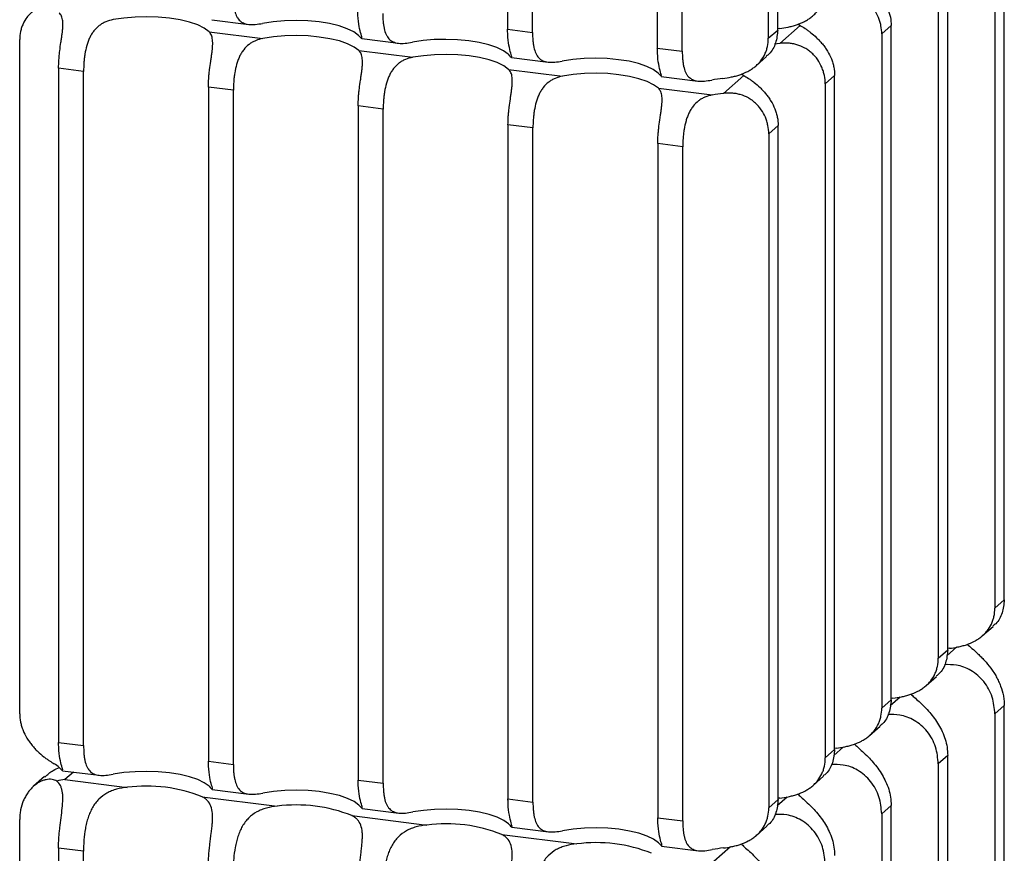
# Paper-space layout '_Dimétrica' of a CAD drawing. Header units: millimetres. Extents: x -524 to -124, y -602 to 253.
# Tile 2 of 4: x -416 to -232, y -396 to -240. Entities that reach past the tile are written whole.
import ezdxf

# ---------------------------------------------------------------- set-up
doc = ezdxf.new("R2010")
doc.units = ezdxf.units.MM

psp = doc.layouts.new('_Dimétrica')

# ---------------------------------------------------------------- linework, layer by layer
at = {"color": 7, "linetype": 'Continuous', "lineweight": 25}
for p, q in [((-324.69, -115.32), (-324.69, -241.66)), ((-320.02, -242.25), (-320.02, -115.91)), ((-274.07, -241.81), (-274.07, -115.47)), ((-275.84, -117.03), (-275.84, -243.36)), ((-296.64, -118.86), (-296.64, -245.2)), ((-291.96, -245.79), (-291.96, -119.45)), ((-231.63, -348.62), (-231.63, -222.28)), ((-233.4, -223.84), (-233.4, -350.18)), ((-242.22, -357.97), (-242.22, -231.64)), ((-243.99, -233.2), (-243.99, -359.53)), ((-380.09, -239.88), (-373.2, -240.75)), ((-324.69, -241.66), (-320.02, -242.25)), ((-273.73, -241.51), (-274.2, -241.57)), ((-273.68, -244.33), (-269.87, -240.96)), ((-270.31, -240.67), (-269.87, -240.96)), ((-252.82, -240.99), (-254.58, -242.55)), ((-252.82, -367.33), (-252.82, -240.99)), ((-380.64, -242.13), (-370.54, -243.4)), ((-352.03, -243.42), (-345.14, -244.29)), ((-275.84, -243.36), (-274.07, -241.81)), ((-254.58, -242.55), (-254.58, -368.89)), ((-416.1, -369.95), (-416.1, -243.61)), ((-296.64, -245.2), (-291.96, -245.79)), ((-273.68, -244.33), (-274.7, -244.46)), ((-352.57, -245.66), (-342.48, -246.93)), ((-323.97, -246.96), (-317.09, -247.83)), ((-278.13, -248.51), (-276.17, -246.78)), ((-404.14, -249.57), (-408.82, -248.98)), ((-408.82, -248.98), (-408.82, -375.32)), ((-404.14, -375.9), (-404.14, -249.57)), ((-324.5, -249.19), (-314.41, -250.46)), ((-295.91, -250.5), (-289.03, -251.37)), ((-284.27, -253.68), (-280.46, -250.32)), ((-280.92, -250.02), (-280.46, -250.32)), ((-263.41, -250.35), (-265.17, -251.91)), ((-263.41, -376.68), (-263.41, -250.35)), ((-376.08, -253.1), (-380.75, -252.51)), ((-380.75, -252.51), (-380.75, -378.85)), ((-296.44, -252.72), (-286.34, -253.99)), ((-265.17, -251.91), (-265.17, -378.24)), ((-376.08, -379.43), (-376.08, -253.1)), ((-348.01, -256.63), (-352.69, -256.04)), ((-352.69, -256.04), (-352.69, -382.38)), ((-348.01, -382.97), (-348.01, -256.63)), ((-319.94, -260.16), (-324.62, -259.57)), ((-324.62, -259.57), (-324.62, -385.91)), ((-274, -259.7), (-275.76, -261.26)), ((-274, -386.04), (-274, -259.7)), ((-319.94, -386.5), (-319.94, -260.16)), ((-275.76, -261.26), (-275.76, -387.6)), ((-291.87, -263.69), (-296.55, -263.1)), ((-296.55, -263.1), (-296.55, -389.44)), ((-291.87, -390.03), (-291.87, -263.69)), ((-233.4, -350.18), (-231.63, -348.62)), ((-235.68, -355.31), (-233.73, -353.59)), ((-241.9, -357.68), (-242.22, -357.72)), ((-243.99, -359.53), (-242.22, -357.97)), ((-246.27, -364.67), (-244.32, -362.94)), ((-252.5, -367.04), (-252.82, -367.07)), ((-254.58, -368.89), (-252.82, -367.33)), ((-231.62, -368.42), (-233.39, -369.98)), ((-231.62, -538.13), (-231.62, -368.42)), ((-233.39, -369.98), (-233.39, -539.69)), ((-256.86, -374.02), (-254.91, -372.3)), ((-408.82, -375.32), (-404.14, -375.9)), ((-265.17, -378.24), (-263.41, -376.68)), ((-263.09, -376.39), (-263.53, -376.45)), ((-242.22, -377.78), (-243.99, -379.34)), ((-242.22, -547.48), (-242.22, -377.78)), ((-380.75, -378.85), (-376.08, -379.43)), ((-243.99, -379.34), (-243.99, -549.04)), ((-411.46, -381.73), (-413.51, -383.54)), ((-408.11, -380.62), (-401.22, -381.49)), ((-267.45, -383.38), (-265.5, -381.65)), ((-407.64, -382.27), (-395.95, -383.74)), ((-352.69, -382.38), (-348.01, -382.97)), ((-381.91, -385.51), (-367.88, -387.27)), ((-380.04, -384.15), (-373.15, -385.02)), ((-324.62, -385.91), (-319.94, -386.5)), ((-275.76, -387.6), (-274, -386.04)), ((-273.68, -385.75), (-274.12, -385.8)), ((-252.82, -387.13), (-254.59, -388.69)), ((-252.82, -556.84), (-252.82, -387.13)), ((-353.85, -389.04), (-339.82, -390.8)), ((-351.97, -387.68), (-345.08, -388.55)), ((-254.59, -388.69), (-254.59, -558.4)), ((-416.11, -559.44), (-416.11, -389.74)), ((-296.55, -389.44), (-291.87, -390.03)), ((-278.05, -392.74), (-276.09, -391.01)), ((-325.78, -392.57), (-311.75, -394.34)), ((-323.9, -391.21), (-317.01, -392.08)), ((-295.83, -394.74), (-288.95, -395.61)), ((-404.16, -395.7), (-408.83, -395.11)), ((-408.83, -395.11), (-408.83, -564.81)), ((-404.16, -565.4), (-404.16, -395.7))]:
    psp.add_line(p, q, dxfattribs=at)
at = {"color": 8, "linetype": 'Continuous', "lineweight": 25}
for p, q in [((-242.41, -359.08), (-240.53, -357.42)), ((-253, -368.43), (-251.13, -366.78)), ((-263.59, -377.78), (-261.73, -376.13)), ((-406.06, -380.88), (-407.64, -382.27)), ((-274.18, -387.13), (-272.33, -385.49)), ((-286.02, -397.58), (-282.93, -394.85))]:
    psp.add_line(p, q, dxfattribs=at)
at = {"color": 7, "linetype": 'Continuous', "lineweight": 25, "flags": 128}
for points in [[(-380.64, -242.13), (-381.53, -241.47), (-382.76, -240.86), (-384.29, -240.34), (-386.06, -239.91), (-388.04, -239.6), (-390.14, -239.4), (-392.32, -239.33), (-394.5, -239.39), (-396.62, -239.57), (-398.61, -239.87)], [(-352.63, -242.83), (-353.52, -242.16), (-354.75, -241.56), (-356.27, -241.03), (-358.05, -240.61), (-360.02, -240.29), (-362.12, -240.09), (-364.3, -240.02), (-366.48, -240.08), (-368.6, -240.26), (-370.59, -240.56)], [(-352.57, -245.66), (-353.47, -245), (-354.69, -244.39), (-356.22, -243.87), (-358, -243.44), (-359.97, -243.13), (-362.08, -242.93), (-364.25, -242.86), (-366.43, -242.92), (-368.55, -243.1), (-370.54, -243.4)], [(-324.57, -246.36), (-325.46, -245.7), (-326.69, -245.09), (-328.21, -244.57), (-329.99, -244.15), (-331.96, -243.83), (-334.07, -243.63), (-336.24, -243.56), (-338.43, -243.61), (-340.54, -243.8), (-342.54, -244.1)], [(-324.5, -249.19), (-325.4, -248.53), (-326.63, -247.92), (-328.15, -247.4), (-329.93, -246.98), (-331.9, -246.66), (-334.01, -246.46), (-336.18, -246.39), (-338.37, -246.45), (-340.48, -246.63), (-342.48, -246.93)], [(-296.51, -249.9), (-297.4, -249.24), (-298.63, -248.63), (-300.16, -248.11), (-301.93, -247.68), (-303.9, -247.37), (-306.01, -247.17), (-308.19, -247.1), (-310.37, -247.15), (-312.49, -247.34), (-314.48, -247.64)], [(-296.44, -252.72), (-297.33, -252.06), (-298.56, -251.45), (-300.08, -250.93), (-301.86, -250.51), (-303.83, -250.19), (-305.94, -249.99), (-308.12, -249.92), (-310.3, -249.98), (-312.42, -250.16), (-314.41, -250.46)], [(-380.64, -383.55), (-381.53, -382.89), (-382.76, -382.28), (-384.29, -381.76), (-386.06, -381.34), (-388.04, -381.02), (-390.14, -380.82), (-392.32, -380.75), (-394.5, -380.81), (-396.62, -380.99), (-398.61, -381.29)], [(-352.57, -387.08), (-353.47, -386.42), (-354.69, -385.81), (-356.22, -385.29), (-358, -384.87), (-359.97, -384.55), (-362.08, -384.35), (-364.25, -384.28), (-366.43, -384.34), (-368.55, -384.52), (-370.54, -384.82)], [(-324.5, -390.61), (-325.4, -389.95), (-326.63, -389.35), (-328.15, -388.82), (-329.93, -388.4), (-331.9, -388.08), (-334.01, -387.88), (-336.18, -387.81), (-338.37, -387.87), (-340.48, -388.05), (-342.48, -388.35)], [(-296.44, -394.15), (-297.33, -393.48), (-298.56, -392.88), (-300.08, -392.35), (-301.86, -391.93), (-303.83, -391.61), (-305.94, -391.41), (-308.12, -391.34), (-310.3, -391.4), (-312.42, -391.58), (-314.41, -391.88)]]:
    psp.add_lwpolyline(points, dxfattribs=at)
at = {"color": 7, "linetype": 'Continuous', "lineweight": 25}
for centre, radius, start, end in [((-281.03, -279.99), 29.31, 96.5027, 100.5932), ((-280.95, -282.77), 29.28, 96.5223, 100.6158), ((-412.13, -383.69), 5.02, 46.9535, 60.2377), ((-404.88, -400.57), 18.51, 98.5753, 103.2946), ((-392.31, -411.51), 28.01, 68.2021, 97.4486), ((-364.25, -415.05), 28.01, 68.2021, 97.4486), ((-336.18, -418.58), 28.01, 68.2021, 97.4486), ((-308.12, -422.11), 28.01, 68.2021, 97.4486), ((-280.95, -424.19), 29.28, 96.5223, 100.6158)]:
    psp.add_arc(centre, radius, start, end, dxfattribs=at)
for points, knots in [([(-259.28, -231.6), (-259, -231.77), (-258.7, -231.95), (-258.21, -232.28), (-258.04, -232.39), (-257.69, -232.65), (-257.51, -232.78), (-256.96, -233.21), (-256.59, -233.53), (-256.03, -234.07), (-255.84, -234.26), (-255.48, -234.65), (-255.3, -234.85), (-254.96, -235.27), (-254.79, -235.49), (-254.47, -235.94), (-254.32, -236.17), (-253.89, -236.88), (-253.64, -237.37), (-253.34, -238.13), (-253.25, -238.39), (-253.09, -238.9), (-253.03, -239.16), (-252.87, -239.94), (-252.82, -240.47), (-252.82, -240.99)], [0, 0, 0, 0, 0.125, 0.125, 0.1875, 0.1875, 0.25, 0.25, 0.375, 0.375, 0.4375, 0.4375, 0.5, 0.5, 0.5625, 0.5625, 0.625, 0.625, 0.75, 0.75, 0.8125, 0.8125, 0.875, 0.875, 1, 1, 1, 1]), ([(-273.73, -241.51), (-273.21, -241.45), (-272.68, -241.37), (-271.88, -241.21), (-271.61, -241.15), (-271.08, -241.01), (-270.81, -240.93), (-270.03, -240.66), (-269.53, -240.45), (-268.82, -240.08), (-268.58, -239.94), (-268.14, -239.65), (-267.93, -239.5), (-267.53, -239.17), (-267.34, -239), (-266.97, -238.63), (-266.8, -238.44), (-266.34, -237.85), (-266.08, -237.42), (-265.76, -236.74), (-265.66, -236.51), (-265.5, -236.03), (-265.44, -235.79), (-265.28, -235.05), (-265.23, -234.54), (-265.23, -234.01)], [0, 0, 0, 0, 0.125, 0.125, 0.1875, 0.1875, 0.25, 0.25, 0.375, 0.375, 0.4375, 0.4375, 0.5, 0.5, 0.5625, 0.5625, 0.625, 0.625, 0.75, 0.75, 0.8125, 0.8125, 0.875, 0.875, 1, 1, 1, 1]), ([(-376.13, -235.17), (-376.13, -235.69), (-376.11, -236.19), (-376.05, -236.9), (-376.03, -237.13), (-375.96, -237.57), (-375.92, -237.79), (-375.79, -238.4), (-375.67, -238.76), (-375.45, -239.25), (-375.37, -239.41), (-375.19, -239.69), (-375.09, -239.82), (-374.87, -240.05), (-374.75, -240.16), (-374.49, -240.34), (-374.35, -240.42), (-373.9, -240.63), (-373.57, -240.71), (-373.01, -240.77), (-372.81, -240.78), (-372.4, -240.78), (-372.19, -240.77), (-371.54, -240.72), (-371.08, -240.65), (-370.59, -240.56)], [0, 0, 0, 0, 0.125, 0.125, 0.1875, 0.1875, 0.25, 0.25, 0.375, 0.375, 0.4375, 0.4375, 0.5, 0.5, 0.5625, 0.5625, 0.625, 0.625, 0.75, 0.75, 0.8125, 0.8125, 0.875, 0.875, 1, 1, 1, 1]), ([(-254.58, -242.55), (-254.58, -242.03), (-254.63, -241.51), (-254.79, -240.73), (-254.86, -240.47), (-255.02, -239.95), (-255.11, -239.7), (-255.43, -238.95), (-255.69, -238.48), (-256.15, -237.81), (-256.32, -237.59), (-256.68, -237.18), (-256.87, -236.98), (-257.28, -236.61), (-257.49, -236.44), (-257.93, -236.12), (-258.16, -235.97), (-258.88, -235.57), (-259.38, -235.36), (-260.16, -235.14), (-260.43, -235.07), (-260.96, -234.98), (-261.23, -234.95), (-262.03, -234.89), (-262.56, -234.91), (-263.09, -234.97)], [0, 0, 0, 0, 0.125, 0.125, 0.1875, 0.1875, 0.25, 0.25, 0.375, 0.375, 0.4375, 0.4375, 0.5, 0.5, 0.5625, 0.5625, 0.625, 0.625, 0.75, 0.75, 0.8125, 0.8125, 0.875, 0.875, 1, 1, 1, 1]), ([(-409.64, -237.91), (-409.92, -237.75), (-410.22, -237.63), (-410.71, -237.52), (-410.88, -237.5), (-411.23, -237.48), (-411.41, -237.49), (-411.96, -237.54), (-412.33, -237.64), (-412.89, -237.88), (-413.08, -237.98), (-413.44, -238.19), (-413.62, -238.32), (-413.96, -238.59), (-414.13, -238.74), (-414.45, -239.07), (-414.6, -239.25), (-415.03, -239.81), (-415.28, -240.22), (-415.58, -240.89), (-415.67, -241.12), (-415.83, -241.59), (-415.89, -241.84), (-416.05, -242.57), (-416.1, -243.09), (-416.1, -243.61)], [0, 0, 0, 0, 0.125, 0.125, 0.1875, 0.1875, 0.25, 0.25, 0.375, 0.375, 0.4375, 0.4375, 0.5, 0.5, 0.5625, 0.5625, 0.625, 0.625, 0.75, 0.75, 0.8125, 0.8125, 0.875, 0.875, 1, 1, 1, 1]), ([(-408.82, -248.98), (-408.82, -248.46), (-408.8, -247.92), (-408.74, -247.11), (-408.72, -246.84), (-408.67, -246.29), (-408.64, -246.01), (-408.54, -245.19), (-408.46, -244.66), (-408.34, -243.87), (-408.3, -243.61), (-408.23, -243.1), (-408.2, -242.85), (-408.13, -242.37), (-408.11, -242.14), (-408.06, -241.69), (-408.04, -241.47), (-408.01, -240.84), (-408.01, -240.46), (-408.07, -239.95), (-408.1, -239.79), (-408.17, -239.5), (-408.22, -239.36), (-408.38, -238.99), (-408.53, -238.78), (-408.71, -238.6)], [0, 0, 0, 0, 0.125, 0.125, 0.1875, 0.1875, 0.25, 0.25, 0.375, 0.375, 0.4375, 0.4375, 0.5, 0.5, 0.5625, 0.5625, 0.625, 0.625, 0.75, 0.75, 0.8125, 0.8125, 0.875, 0.875, 1, 1, 1, 1]), ([(-352, -243.28), (-351.98, -243.28), (-351.94, -243.25), (-352.25, -242.37), (-352.6, -240.75), (-352.75, -239.16), (-352.75, -238.23), (-352.75, -238.12)], [0, 0, 0, 0, 0.11353, 0.387363, 0.664773, 0.960073, 1, 1, 1, 1]), ([(-348.08, -238.71), (-348.08, -239.23), (-348.06, -239.73), (-347.99, -240.44), (-347.97, -240.66), (-347.9, -241.11), (-347.86, -241.32), (-347.73, -241.94), (-347.62, -242.3), (-347.39, -242.79), (-347.31, -242.95), (-347.13, -243.23), (-347.03, -243.36), (-346.81, -243.59), (-346.69, -243.7), (-346.43, -243.88), (-346.29, -243.96), (-345.84, -244.16), (-345.51, -244.25), (-344.95, -244.31), (-344.75, -244.32), (-344.34, -244.32), (-344.13, -244.31), (-343.48, -244.26), (-343.02, -244.19), (-342.54, -244.1)], [0, 0, 0, 0, 0.125, 0.125, 0.1875, 0.1875, 0.25, 0.25, 0.375, 0.375, 0.4375, 0.4375, 0.5, 0.5, 0.5625, 0.5625, 0.625, 0.625, 0.75, 0.75, 0.8125, 0.8125, 0.875, 0.875, 1, 1, 1, 1]), ([(-398.61, -239.87), (-399.09, -239.96), (-399.55, -240.09), (-400.2, -240.37), (-400.41, -240.47), (-400.82, -240.71), (-401.02, -240.84), (-401.58, -241.26), (-401.91, -241.6), (-402.36, -242.17), (-402.5, -242.38), (-402.76, -242.8), (-402.88, -243.03), (-403.1, -243.49), (-403.2, -243.72), (-403.38, -244.22), (-403.46, -244.48), (-403.69, -245.25), (-403.8, -245.78), (-403.93, -246.6), (-403.97, -246.88), (-404.04, -247.42), (-404.06, -247.7), (-404.12, -248.51), (-404.14, -249.04), (-404.14, -249.57)], [0, 0, 0, 0, 0.125, 0.125, 0.1875, 0.1875, 0.25, 0.25, 0.375, 0.375, 0.4375, 0.4375, 0.5, 0.5, 0.5625, 0.5625, 0.625, 0.625, 0.75, 0.75, 0.8125, 0.8125, 0.875, 0.875, 1, 1, 1, 1]), ([(-323.94, -246.82), (-323.93, -246.82), (-323.88, -246.79), (-324.19, -245.91), (-324.54, -244.29), (-324.69, -242.7), (-324.69, -241.77), (-324.69, -241.66)], [0, 0, 0, 0, 0.11353, 0.387363, 0.664773, 0.960073, 1, 1, 1, 1]), ([(-269.87, -240.96), (-269.6, -241.12), (-269.29, -241.31), (-268.8, -241.63), (-268.63, -241.75), (-268.28, -242), (-268.1, -242.14), (-267.55, -242.57), (-267.18, -242.89), (-266.62, -243.43), (-266.43, -243.62), (-266.07, -244.01), (-265.89, -244.21), (-265.55, -244.63), (-265.38, -244.85), (-265.06, -245.3), (-264.91, -245.53), (-264.48, -246.24), (-264.24, -246.72), (-263.93, -247.48), (-263.84, -247.74), (-263.68, -248.26), (-263.62, -248.52), (-263.46, -249.3), (-263.41, -249.82), (-263.41, -250.35)], [0, 0, 0, 0, 0.125, 0.125, 0.1875, 0.1875, 0.25, 0.25, 0.375, 0.375, 0.4375, 0.4375, 0.5, 0.5, 0.5625, 0.5625, 0.625, 0.625, 0.75, 0.75, 0.8125, 0.8125, 0.875, 0.875, 1, 1, 1, 1]), ([(-380.75, -252.51), (-380.75, -251.99), (-380.73, -251.45), (-380.68, -250.64), (-380.65, -250.37), (-380.6, -249.82), (-380.57, -249.54), (-380.47, -248.73), (-380.39, -248.19), (-380.28, -247.4), (-380.24, -247.14), (-380.16, -246.63), (-380.13, -246.38), (-380.07, -245.9), (-380.04, -245.67), (-379.99, -245.22), (-379.98, -245), (-379.94, -244.37), (-379.94, -243.99), (-380, -243.48), (-380.03, -243.32), (-380.1, -243.03), (-380.15, -242.89), (-380.31, -242.52), (-380.46, -242.31), (-380.64, -242.13)], [0, 0, 0, 0, 0.125, 0.125, 0.1875, 0.1875, 0.25, 0.25, 0.375, 0.375, 0.4375, 0.4375, 0.5, 0.5, 0.5625, 0.5625, 0.625, 0.625, 0.75, 0.75, 0.8125, 0.8125, 0.875, 0.875, 1, 1, 1, 1]), ([(-370.54, -243.4), (-371.03, -243.49), (-371.48, -243.63), (-372.13, -243.9), (-372.34, -244), (-372.75, -244.24), (-372.95, -244.37), (-373.51, -244.79), (-373.84, -245.13), (-374.29, -245.7), (-374.43, -245.91), (-374.69, -246.33), (-374.81, -246.56), (-375.03, -247.02), (-375.13, -247.26), (-375.31, -247.75), (-375.39, -248.01), (-375.62, -248.78), (-375.73, -249.31), (-375.87, -250.13), (-375.9, -250.41), (-375.97, -250.95), (-375.99, -251.23), (-376.06, -252.04), (-376.08, -252.57), (-376.08, -253.1)], [0, 0, 0, 0, 0.125, 0.125, 0.1875, 0.1875, 0.25, 0.25, 0.375, 0.375, 0.4375, 0.4375, 0.5, 0.5, 0.5625, 0.5625, 0.625, 0.625, 0.75, 0.75, 0.8125, 0.8125, 0.875, 0.875, 1, 1, 1, 1]), ([(-352.63, -242.83), (-352.36, -243.11), (-352.02, -243.47), (-352.02, -243.37), (-352.02, -243.35)], [0, 0, 0, 0, 0.7872791, 1, 1, 1, 1]), ([(-320.02, -242.25), (-320.02, -242.77), (-320, -243.27), (-319.94, -243.97), (-319.91, -244.2), (-319.85, -244.65), (-319.81, -244.86), (-319.67, -245.47), (-319.56, -245.84), (-319.34, -246.33), (-319.25, -246.49), (-319.07, -246.77), (-318.97, -246.9), (-318.75, -247.13), (-318.63, -247.23), (-318.37, -247.42), (-318.23, -247.5), (-317.78, -247.7), (-317.45, -247.79), (-316.89, -247.85), (-316.69, -247.86), (-316.28, -247.86), (-316.07, -247.85), (-315.42, -247.8), (-314.96, -247.73), (-314.48, -247.64)], [0, 0, 0, 0, 0.125, 0.125, 0.1875, 0.1875, 0.25, 0.25, 0.375, 0.375, 0.4375, 0.4375, 0.5, 0.5, 0.5625, 0.5625, 0.625, 0.625, 0.75, 0.75, 0.8125, 0.8125, 0.875, 0.875, 1, 1, 1, 1]), ([(-284.35, -250.87), (-283.83, -250.81), (-283.3, -250.73), (-282.5, -250.56), (-282.23, -250.5), (-281.7, -250.36), (-281.43, -250.28), (-280.65, -250.02), (-280.15, -249.81), (-279.44, -249.43), (-279.2, -249.29), (-278.76, -249), (-278.55, -248.85), (-278.14, -248.52), (-277.95, -248.35), (-277.59, -247.99), (-277.42, -247.8), (-276.95, -247.2), (-276.69, -246.78), (-276.38, -246.09), (-276.28, -245.86), (-276.12, -245.38), (-276.06, -245.14), (-275.9, -244.4), (-275.84, -243.89), (-275.84, -243.36)], [0, 0, 0, 0, 0.125, 0.125, 0.1875, 0.1875, 0.25, 0.25, 0.375, 0.375, 0.4375, 0.4375, 0.5, 0.5, 0.5625, 0.5625, 0.625, 0.625, 0.75, 0.75, 0.8125, 0.8125, 0.875, 0.875, 1, 1, 1, 1]), ([(-274.07, -241.81), (-274.16, -242.63), (-274.34, -244.28), (-275.27, -246.02), (-276.04, -246.57), (-276.23, -246.71)], [0, 0, 0, 0, 0.426764, 0.853718, 1, 1, 1, 1]), ([(-295.88, -250.36), (-295.87, -250.35), (-295.82, -250.33), (-296.13, -249.45), (-296.48, -247.83), (-296.63, -246.24), (-296.63, -245.31), (-296.64, -245.2)], [0, 0, 0, 0, 0.11353, 0.387363, 0.664773, 0.960073, 1, 1, 1, 1]), ([(-265.17, -251.91), (-265.17, -251.38), (-265.23, -250.86), (-265.38, -250.08), (-265.45, -249.83), (-265.61, -249.31), (-265.7, -249.05), (-266.02, -248.31), (-266.28, -247.83), (-266.75, -247.16), (-266.92, -246.94), (-267.28, -246.53), (-267.47, -246.34), (-267.87, -245.97), (-268.08, -245.8), (-268.52, -245.48), (-268.75, -245.33), (-269.47, -244.93), (-269.97, -244.72), (-270.75, -244.49), (-271.02, -244.43), (-271.56, -244.34), (-271.82, -244.3), (-272.62, -244.25), (-273.15, -244.27), (-273.68, -244.33)], [0, 0, 0, 0, 0.125, 0.125, 0.1875, 0.1875, 0.25, 0.25, 0.375, 0.375, 0.4375, 0.4375, 0.5, 0.5, 0.5625, 0.5625, 0.625, 0.625, 0.75, 0.75, 0.8125, 0.8125, 0.875, 0.875, 1, 1, 1, 1]), ([(-352.69, -256.04), (-352.69, -255.52), (-352.67, -254.98), (-352.61, -254.17), (-352.59, -253.9), (-352.53, -253.35), (-352.5, -253.07), (-352.4, -252.26), (-352.32, -251.72), (-352.21, -250.93), (-352.17, -250.67), (-352.1, -250.16), (-352.06, -249.91), (-352, -249.43), (-351.97, -249.2), (-351.93, -248.75), (-351.91, -248.53), (-351.87, -247.9), (-351.88, -247.52), (-351.93, -247.02), (-351.96, -246.86), (-352.03, -246.56), (-352.08, -246.42), (-352.24, -246.05), (-352.39, -245.84), (-352.57, -245.66)], [0, 0, 0, 0, 0.125, 0.125, 0.1875, 0.1875, 0.25, 0.25, 0.375, 0.375, 0.4375, 0.4375, 0.5, 0.5, 0.5625, 0.5625, 0.625, 0.625, 0.75, 0.75, 0.8125, 0.8125, 0.875, 0.875, 1, 1, 1, 1]), ([(-342.48, -246.93), (-342.96, -247.02), (-343.42, -247.16), (-344.07, -247.43), (-344.28, -247.53), (-344.68, -247.77), (-344.88, -247.9), (-345.44, -248.32), (-345.77, -248.66), (-346.22, -249.23), (-346.36, -249.44), (-346.62, -249.86), (-346.74, -250.09), (-346.96, -250.55), (-347.06, -250.79), (-347.24, -251.28), (-347.33, -251.54), (-347.55, -252.31), (-347.66, -252.84), (-347.8, -253.66), (-347.84, -253.94), (-347.9, -254.48), (-347.93, -254.76), (-347.99, -255.57), (-348.01, -256.11), (-348.01, -256.63)], [0, 0, 0, 0, 0.125, 0.125, 0.1875, 0.1875, 0.25, 0.25, 0.375, 0.375, 0.4375, 0.4375, 0.5, 0.5, 0.5625, 0.5625, 0.625, 0.625, 0.75, 0.75, 0.8125, 0.8125, 0.875, 0.875, 1, 1, 1, 1]), ([(-324.57, -246.36), (-324.3, -246.65), (-323.96, -247.01), (-323.96, -246.91), (-323.96, -246.88)], [0, 0, 0, 0, 0.787279, 1, 1, 1, 1]), ([(-291.96, -245.79), (-291.96, -246.31), (-291.94, -246.81), (-291.88, -247.51), (-291.85, -247.74), (-291.79, -248.19), (-291.75, -248.4), (-291.61, -249.01), (-291.5, -249.38), (-291.28, -249.87), (-291.19, -250.03), (-291.01, -250.31), (-290.91, -250.44), (-290.69, -250.67), (-290.57, -250.77), (-290.32, -250.96), (-290.18, -251.04), (-289.73, -251.24), (-289.39, -251.33), (-288.83, -251.39), (-288.64, -251.4), (-288.23, -251.4), (-288.02, -251.39), (-287.36, -251.34), (-286.9, -251.27), (-286.42, -251.18)], [0, 0, 0, 0, 0.125, 0.125, 0.1875, 0.1875, 0.25, 0.25, 0.375, 0.375, 0.4375, 0.4375, 0.5, 0.5, 0.5625, 0.5625, 0.625, 0.625, 0.75, 0.75, 0.8125, 0.8125, 0.875, 0.875, 1, 1, 1, 1]), ([(-324.62, -259.57), (-324.62, -259.05), (-324.6, -258.51), (-324.54, -257.7), (-324.52, -257.43), (-324.46, -256.88), (-324.43, -256.6), (-324.33, -255.79), (-324.25, -255.25), (-324.14, -254.46), (-324.1, -254.2), (-324.03, -253.69), (-323.99, -253.44), (-323.93, -252.96), (-323.9, -252.73), (-323.86, -252.28), (-323.84, -252.06), (-323.81, -251.43), (-323.81, -251.05), (-323.87, -250.55), (-323.89, -250.39), (-323.97, -250.09), (-324.01, -249.95), (-324.18, -249.58), (-324.32, -249.37), (-324.5, -249.19)], [0, 0, 0, 0, 0.125, 0.125, 0.1875, 0.1875, 0.25, 0.25, 0.375, 0.375, 0.4375, 0.4375, 0.5, 0.5, 0.5625, 0.5625, 0.625, 0.625, 0.75, 0.75, 0.8125, 0.8125, 0.875, 0.875, 1, 1, 1, 1]), ([(-314.41, -250.46), (-314.89, -250.55), (-315.35, -250.69), (-316, -250.96), (-316.21, -251.06), (-316.62, -251.3), (-316.81, -251.43), (-317.37, -251.86), (-317.71, -252.19), (-318.15, -252.76), (-318.29, -252.97), (-318.55, -253.39), (-318.67, -253.62), (-318.89, -254.08), (-318.99, -254.32), (-319.17, -254.81), (-319.26, -255.07), (-319.48, -255.84), (-319.6, -256.38), (-319.73, -257.19), (-319.77, -257.47), (-319.83, -258.02), (-319.86, -258.29), (-319.92, -259.1), (-319.94, -259.64), (-319.94, -260.16)], [0, 0, 0, 0, 0.125, 0.125, 0.1875, 0.1875, 0.25, 0.25, 0.375, 0.375, 0.4375, 0.4375, 0.5, 0.5, 0.5625, 0.5625, 0.625, 0.625, 0.75, 0.75, 0.8125, 0.8125, 0.875, 0.875, 1, 1, 1, 1]), ([(-296.51, -249.9), (-296.24, -250.19), (-295.9, -250.55), (-295.9, -250.45), (-295.9, -250.42)], [0, 0, 0, 0, 0.787279, 1, 1, 1, 1]), ([(-280.46, -250.32), (-280.19, -250.48), (-279.89, -250.66), (-279.4, -250.99), (-279.23, -251.11), (-278.87, -251.36), (-278.69, -251.49), (-278.14, -251.92), (-277.77, -252.24), (-277.21, -252.78), (-277.02, -252.97), (-276.66, -253.36), (-276.48, -253.57), (-276.14, -253.99), (-275.97, -254.2), (-275.66, -254.65), (-275.5, -254.89), (-275.07, -255.59), (-274.83, -256.08), (-274.52, -256.84), (-274.43, -257.1), (-274.28, -257.62), (-274.21, -257.87), (-274.05, -258.65), (-274, -259.18), (-274, -259.7)], [0, 0, 0, 0, 0.125, 0.125, 0.1875, 0.1875, 0.25, 0.25, 0.375, 0.375, 0.4375, 0.4375, 0.5, 0.5, 0.5625, 0.5625, 0.625, 0.625, 0.75, 0.75, 0.8125, 0.8125, 0.875, 0.875, 1, 1, 1, 1]), ([(-296.55, -263.1), (-296.55, -262.58), (-296.53, -262.05), (-296.47, -261.23), (-296.45, -260.96), (-296.39, -260.41), (-296.36, -260.13), (-296.26, -259.32), (-296.19, -258.78), (-296.07, -257.99), (-296.03, -257.73), (-295.96, -257.22), (-295.92, -256.98), (-295.86, -256.5), (-295.83, -256.26), (-295.79, -255.81), (-295.77, -255.59), (-295.74, -254.96), (-295.74, -254.58), (-295.8, -254.08), (-295.83, -253.92), (-295.9, -253.62), (-295.94, -253.49), (-296.11, -253.11), (-296.25, -252.9), (-296.44, -252.72)], [0, 0, 0, 0, 0.125, 0.125, 0.1875, 0.1875, 0.25, 0.25, 0.375, 0.375, 0.4375, 0.4375, 0.5, 0.5, 0.5625, 0.5625, 0.625, 0.625, 0.75, 0.75, 0.8125, 0.8125, 0.875, 0.875, 1, 1, 1, 1]), ([(-286.34, -253.99), (-286.82, -254.08), (-287.28, -254.22), (-287.93, -254.49), (-288.14, -254.59), (-288.55, -254.83), (-288.75, -254.96), (-289.3, -255.39), (-289.64, -255.72), (-290.09, -256.29), (-290.23, -256.5), (-290.49, -256.93), (-290.6, -257.15), (-290.82, -257.61), (-290.92, -257.85), (-291.11, -258.34), (-291.19, -258.6), (-291.41, -259.37), (-291.53, -259.91), (-291.66, -260.72), (-291.7, -261), (-291.76, -261.55), (-291.79, -261.82), (-291.85, -262.63), (-291.87, -263.17), (-291.87, -263.69)], [0, 0, 0, 0, 0.125, 0.125, 0.1875, 0.1875, 0.25, 0.25, 0.375, 0.375, 0.4375, 0.4375, 0.5, 0.5, 0.5625, 0.5625, 0.625, 0.625, 0.75, 0.75, 0.8125, 0.8125, 0.875, 0.875, 1, 1, 1, 1]), ([(-275.76, -261.26), (-275.76, -260.74), (-275.82, -260.22), (-275.98, -259.44), (-276.04, -259.18), (-276.2, -258.67), (-276.29, -258.41), (-276.61, -257.66), (-276.87, -257.19), (-277.34, -256.52), (-277.51, -256.3), (-277.87, -255.89), (-278.06, -255.69), (-278.46, -255.33), (-278.67, -255.15), (-279.11, -254.83), (-279.34, -254.68), (-280.06, -254.28), (-280.56, -254.07), (-281.35, -253.85), (-281.61, -253.79), (-282.15, -253.69), (-282.41, -253.66), (-283.21, -253.61), (-283.75, -253.62), (-284.27, -253.68)], [0, 0, 0, 0, 0.125, 0.125, 0.1875, 0.1875, 0.25, 0.25, 0.375, 0.375, 0.4375, 0.4375, 0.5, 0.5, 0.5625, 0.5625, 0.625, 0.625, 0.75, 0.75, 0.8125, 0.8125, 0.875, 0.875, 1, 1, 1, 1]), ([(-231.63, -348.62), (-231.72, -349.44), (-231.89, -351.09), (-232.82, -352.83), (-233.59, -353.37), (-233.79, -353.51)], [0, 0, 0, 0, 0.427449, 0.855088, 1, 1, 1, 1]), ([(-241.9, -357.68), (-241.38, -357.62), (-240.85, -357.54), (-240.05, -357.37), (-239.79, -357.31), (-239.25, -357.17), (-238.99, -357.09), (-238.21, -356.83), (-237.71, -356.62), (-236.99, -356.24), (-236.75, -356.1), (-236.31, -355.81), (-236.1, -355.66), (-235.7, -355.33), (-235.51, -355.16), (-235.15, -354.8), (-234.98, -354.61), (-234.51, -354.01), (-234.25, -353.59), (-233.93, -352.91), (-233.83, -352.67), (-233.68, -352.19), (-233.61, -351.95), (-233.45, -351.21), (-233.4, -350.7), (-233.4, -350.18)], [0, 0, 0, 0, 0.125, 0.125, 0.1875, 0.1875, 0.25, 0.25, 0.375, 0.375, 0.4375, 0.4375, 0.5, 0.5, 0.5625, 0.5625, 0.625, 0.625, 0.75, 0.75, 0.8125, 0.8125, 0.875, 0.875, 1, 1, 1, 1]), ([(-238.6, -356.88), (-238.34, -357.12), (-238.03, -357.39), (-237.34, -358), (-236.96, -358.34), (-236.38, -358.9), (-236.18, -359.1), (-235.77, -359.51), (-235.56, -359.73), (-234.95, -360.41), (-234.55, -360.89), (-233.98, -361.66), (-233.79, -361.93), (-233.44, -362.47), (-233.28, -362.74), (-232.96, -363.3), (-232.82, -363.59), (-232.55, -364.17), (-232.42, -364.47), (-232.09, -365.36), (-231.92, -365.97), (-231.74, -366.88), (-231.7, -367.19), (-231.64, -367.81), (-231.62, -368.12), (-231.62, -368.42)], [0, 0, 0, 0, 0.125, 0.125, 0.25, 0.25, 0.3125, 0.3125, 0.375, 0.375, 0.5, 0.5, 0.5625, 0.5625, 0.625, 0.625, 0.6875, 0.6875, 0.75, 0.75, 0.875, 0.875, 0.9375, 0.9375, 1, 1, 1, 1]), ([(-252.5, -367.04), (-251.97, -366.97), (-251.44, -366.89), (-250.64, -366.73), (-250.38, -366.67), (-249.84, -366.53), (-249.58, -366.45), (-248.8, -366.18), (-248.3, -365.98), (-247.58, -365.6), (-247.35, -365.46), (-246.9, -365.17), (-246.69, -365.02), (-246.29, -364.69), (-246.1, -364.52), (-245.74, -364.15), (-245.57, -363.96), (-245.1, -363.37), (-244.84, -362.94), (-244.52, -362.26), (-244.43, -362.03), (-244.27, -361.55), (-244.2, -361.31), (-244.04, -360.57), (-243.99, -360.06), (-243.99, -359.53)], [0, 0, 0, 0, 0.125, 0.125, 0.1875, 0.1875, 0.25, 0.25, 0.375, 0.375, 0.4375, 0.4375, 0.5, 0.5, 0.5625, 0.5625, 0.625, 0.625, 0.75, 0.75, 0.8125, 0.8125, 0.875, 0.875, 1, 1, 1, 1]), ([(-242.22, -357.97), (-242.31, -358.8), (-242.48, -360.45), (-243.41, -362.19), (-244.18, -362.73), (-244.38, -362.87)], [0, 0, 0, 0, 0.427449, 0.855088, 1, 1, 1, 1]), ([(-233.39, -369.98), (-233.49, -368.91), (-233.69, -366.78), (-235.32, -363.82), (-237.73, -361.72), (-240.44, -360.71), (-242.1, -360.74), (-242.84, -360.76)], [0, 0, 0, 0, 0.2185192, 0.4371895, 0.6499266, 0.842593, 1, 1, 1, 1]), ([(-249.16, -366.23), (-248.96, -366.43), (-248.34, -367.02), (-246.62, -368.52), (-244.67, -370.74), (-243.11, -373.33), (-242.32, -375.75), (-242.25, -377.26), (-242.22, -377.78)], [0, 0, 0, 0, 0.107349, 0.320382, 0.508337, 0.693037, 0.894718, 1, 1, 1, 1]), ([(-263.09, -376.39), (-262.56, -376.33), (-262.03, -376.25), (-261.24, -376.09), (-260.97, -376.02), (-260.44, -375.88), (-260.17, -375.8), (-259.39, -375.54), (-258.89, -375.33), (-258.17, -374.95), (-257.94, -374.82), (-257.49, -374.53), (-257.28, -374.37), (-256.88, -374.05), (-256.69, -373.87), (-256.33, -373.51), (-256.16, -373.32), (-255.69, -372.72), (-255.43, -372.3), (-255.11, -371.62), (-255.02, -371.38), (-254.86, -370.91), (-254.79, -370.66), (-254.63, -369.92), (-254.58, -369.41), (-254.58, -368.89)], [0, 0, 0, 0, 0.125, 0.125, 0.1875, 0.1875, 0.25, 0.25, 0.375, 0.375, 0.4375, 0.4375, 0.5, 0.5, 0.5625, 0.5625, 0.625, 0.625, 0.75, 0.75, 0.8125, 0.8125, 0.875, 0.875, 1, 1, 1, 1]), ([(-252.82, -367.33), (-252.9, -368.15), (-253.08, -369.8), (-254.01, -371.54), (-254.77, -372.09), (-254.97, -372.22)], [0, 0, 0, 0, 0.427449, 0.855088, 1, 1, 1, 1]), ([(-416.1, -369.95), (-416.1, -370.47), (-416.05, -370.99), (-415.89, -371.77), (-415.83, -372.03), (-415.67, -372.55), (-415.58, -372.81), (-415.28, -373.56), (-415.03, -374.05), (-414.61, -374.76), (-414.45, -374.99), (-414.13, -375.44), (-413.97, -375.66), (-413.63, -376.08), (-413.45, -376.28), (-413.09, -376.67), (-412.9, -376.86), (-412.34, -377.4), (-411.97, -377.72), (-411.42, -378.15), (-411.23, -378.29), (-410.88, -378.54), (-410.71, -378.66), (-410.22, -378.99), (-409.92, -379.17), (-409.64, -379.33)], [0, 0, 0, 0, 0.125, 0.125, 0.1875, 0.1875, 0.25, 0.25, 0.375, 0.375, 0.4375, 0.4375, 0.5, 0.5, 0.5625, 0.5625, 0.625, 0.625, 0.75, 0.75, 0.8125, 0.8125, 0.875, 0.875, 1, 1, 1, 1]), ([(-243.99, -379.34), (-244.09, -378.27), (-244.29, -376.13), (-245.92, -373.18), (-248.33, -371.08), (-251.04, -370.07), (-252.69, -370.1), (-253.44, -370.11)], [0, 0, 0, 0, 0.218628, 0.437408, 0.650251, 0.843013, 1, 1, 1, 1]), ([(-408.07, -380.48), (-408.06, -380.47), (-408.01, -380.44), (-408.32, -379.56), (-408.67, -377.95), (-408.82, -376.35), (-408.82, -375.43), (-408.82, -375.32)], [0, 0, 0, 0, 0.112252, 0.38648, 0.66429, 0.960016, 1, 1, 1, 1]), ([(-404.14, -375.9), (-404.14, -376.43), (-404.12, -376.92), (-404.06, -377.63), (-404.04, -377.86), (-403.97, -378.31), (-403.93, -378.52), (-403.8, -379.13), (-403.69, -379.5), (-403.46, -379.99), (-403.38, -380.14), (-403.2, -380.43), (-403.1, -380.55), (-402.88, -380.79), (-402.76, -380.89), (-402.5, -381.08), (-402.36, -381.16), (-401.92, -381.36), (-401.58, -381.44), (-401.02, -381.51), (-400.83, -381.52), (-400.42, -381.52), (-400.21, -381.51), (-399.56, -381.45), (-399.09, -381.38), (-398.61, -381.29)], [0, 0, 0, 0, 0.125, 0.125, 0.1875, 0.1875, 0.25, 0.25, 0.375, 0.375, 0.4375, 0.4375, 0.5, 0.5, 0.5625, 0.5625, 0.625, 0.625, 0.75, 0.75, 0.8125, 0.8125, 0.875, 0.875, 1, 1, 1, 1]), ([(-259.76, -375.59), (-259.55, -375.79), (-258.94, -376.38), (-257.22, -377.87), (-255.27, -380.1), (-253.71, -382.68), (-252.92, -385.11), (-252.85, -386.62), (-252.82, -387.13)], [0, 0, 0, 0, 0.106966, 0.320089, 0.508125, 0.692905, 0.894673, 1, 1, 1, 1]), ([(-263.41, -376.68), (-263.49, -377.51), (-263.67, -379.16), (-264.6, -380.9), (-265.37, -381.44), (-265.56, -381.58)], [0, 0, 0, 0, 0.427449, 0.855088, 1, 1, 1, 1]), ([(-408.71, -380.02), (-408.44, -380.31), (-408.1, -380.67), (-408.1, -380.57), (-408.1, -380.54)], [0, 0, 0, 0, 0.787512, 1, 1, 1, 1]), ([(-380.01, -384.01), (-379.99, -384), (-379.94, -383.98), (-380.25, -383.1), (-380.6, -381.48), (-380.75, -379.88), (-380.75, -378.96), (-380.75, -378.85)], [0, 0, 0, 0, 0.112252, 0.38648, 0.66429, 0.960016, 1, 1, 1, 1]), ([(-376.08, -379.43), (-376.08, -379.96), (-376.06, -380.46), (-376, -381.16), (-375.97, -381.39), (-375.91, -381.84), (-375.87, -382.05), (-375.73, -382.66), (-375.62, -383.03), (-375.4, -383.52), (-375.31, -383.67), (-375.13, -383.96), (-375.03, -384.09), (-374.81, -384.32), (-374.69, -384.42), (-374.44, -384.61), (-374.3, -384.69), (-373.85, -384.89), (-373.51, -384.97), (-372.95, -385.04), (-372.76, -385.05), (-372.35, -385.05), (-372.14, -385.04), (-371.49, -384.98), (-371.03, -384.91), (-370.54, -384.82)], [0, 0, 0, 0, 0.125, 0.125, 0.1875, 0.1875, 0.25, 0.25, 0.375, 0.375, 0.4375, 0.4375, 0.5, 0.5, 0.5625, 0.5625, 0.625, 0.625, 0.75, 0.75, 0.8125, 0.8125, 0.875, 0.875, 1, 1, 1, 1]), ([(-273.68, -385.75), (-273.16, -385.69), (-272.63, -385.61), (-271.83, -385.44), (-271.56, -385.38), (-271.03, -385.24), (-270.76, -385.16), (-269.98, -384.9), (-269.48, -384.69), (-268.76, -384.31), (-268.53, -384.17), (-268.09, -383.88), (-267.88, -383.73), (-267.47, -383.4), (-267.28, -383.23), (-266.92, -382.87), (-266.75, -382.67), (-266.28, -382.08), (-266.02, -381.66), (-265.7, -380.97), (-265.61, -380.74), (-265.45, -380.26), (-265.39, -380.02), (-265.23, -379.28), (-265.17, -378.77), (-265.17, -378.24)], [0, 0, 0, 0, 0.125, 0.125, 0.1875, 0.1875, 0.25, 0.25, 0.375, 0.375, 0.4375, 0.4375, 0.5, 0.5, 0.5625, 0.5625, 0.625, 0.625, 0.75, 0.75, 0.8125, 0.8125, 0.875, 0.875, 1, 1, 1, 1]), ([(-254.59, -388.69), (-254.69, -387.62), (-254.89, -385.49), (-256.51, -382.53), (-258.93, -380.43), (-261.64, -379.42), (-263.29, -379.46), (-264.03, -379.47)], [0, 0, 0, 0, 0.2187372, 0.4376258, 0.6505752, 0.8434339, 1, 1, 1, 1]), ([(-411.38, -381.82), (-410.9, -381.36), (-410.12, -380.62), (-409.07, -380.21), (-408.67, -380.05)], [0, 0, 0, 0, 0.6242296, 1, 1, 1, 1]), ([(-409.14, -382.56), (-409.4, -382.41), (-409.71, -382.31), (-410.4, -382.21), (-410.77, -382.23), (-411.36, -382.34), (-411.56, -382.4), (-411.97, -382.55), (-412.18, -382.64), (-412.79, -382.96), (-413.19, -383.25), (-413.76, -383.76), (-413.94, -383.95), (-414.29, -384.35), (-414.46, -384.57), (-414.77, -385.02), (-414.92, -385.25), (-415.19, -385.75), (-415.32, -386.01), (-415.65, -386.8), (-415.82, -387.36), (-415.99, -388.23), (-416.04, -388.53), (-416.1, -389.13), (-416.11, -389.43), (-416.11, -389.74)], [0, 0, 0, 0, 0.125, 0.125, 0.25, 0.25, 0.3125, 0.3125, 0.375, 0.375, 0.5, 0.5, 0.5625, 0.5625, 0.625, 0.625, 0.6875, 0.6875, 0.75, 0.75, 0.875, 0.875, 0.9375, 0.9375, 1, 1, 1, 1]), ([(-408.83, -395.11), (-408.83, -394.49), (-408.81, -393.87), (-408.75, -392.92), (-408.72, -392.61), (-408.66, -391.96), (-408.63, -391.64), (-408.52, -390.68), (-408.44, -390.05), (-408.28, -388.81), (-408.2, -388.19), (-408.08, -387.04), (-408.04, -386.49), (-408.03, -385.72), (-408.03, -385.47), (-408.06, -384.99), (-408.09, -384.77), (-408.16, -384.35), (-408.21, -384.14), (-408.33, -383.76), (-408.4, -383.58), (-408.65, -383.09), (-408.87, -382.8), (-409.14, -382.56)], [0, 0, 0, 0, 0.125, 0.125, 0.1875, 0.1875, 0.25, 0.25, 0.375, 0.375, 0.5, 0.5, 0.625, 0.625, 0.6875, 0.6875, 0.75, 0.75, 0.8125, 0.8125, 0.875, 0.875, 1, 1, 1, 1]), ([(-380.64, -383.55), (-380.37, -383.84), (-380.03, -384.2), (-380.03, -384.1), (-380.03, -384.07)], [0, 0, 0, 0, 0.787512, 1, 1, 1, 1]), ([(-351.94, -387.54), (-351.92, -387.53), (-351.88, -387.51), (-352.19, -386.63), (-352.53, -385.01), (-352.68, -383.42), (-352.69, -382.49), (-352.69, -382.38)], [0, 0, 0, 0, 0.112252, 0.38648, 0.66429, 0.960016, 1, 1, 1, 1]), ([(-348.01, -382.97), (-348.01, -383.49), (-347.99, -383.99), (-347.93, -384.69), (-347.9, -384.92), (-347.84, -385.37), (-347.8, -385.58), (-347.67, -386.19), (-347.55, -386.56), (-347.33, -387.05), (-347.25, -387.21), (-347.06, -387.49), (-346.96, -387.62), (-346.74, -387.85), (-346.63, -387.95), (-346.37, -388.14), (-346.23, -388.22), (-345.78, -388.42), (-345.45, -388.51), (-344.89, -388.57), (-344.69, -388.58), (-344.28, -388.58), (-344.07, -388.57), (-343.42, -388.51), (-342.96, -388.44), (-342.48, -388.35)], [0, 0, 0, 0, 0.125, 0.125, 0.1875, 0.1875, 0.25, 0.25, 0.375, 0.375, 0.4375, 0.4375, 0.5, 0.5, 0.5625, 0.5625, 0.625, 0.625, 0.75, 0.75, 0.8125, 0.8125, 0.875, 0.875, 1, 1, 1, 1]), ([(-395.95, -383.74), (-396.64, -383.81), (-397.31, -383.92), (-398.27, -384.18), (-398.58, -384.28), (-399.19, -384.53), (-399.48, -384.66), (-400.32, -385.13), (-400.83, -385.51), (-401.52, -386.19), (-401.73, -386.44), (-402.12, -386.96), (-402.3, -387.24), (-402.63, -387.81), (-402.78, -388.12), (-403.06, -388.75), (-403.18, -389.07), (-403.4, -389.73), (-403.49, -390.07), (-403.66, -390.76), (-403.74, -391.12), (-403.93, -392.18), (-404.01, -392.89), (-404.1, -393.95), (-404.12, -394.31), (-404.15, -395.01), (-404.16, -395.36), (-404.16, -395.7)], [0, 0, 0, 0, 0.125, 0.125, 0.1875, 0.1875, 0.25, 0.25, 0.375, 0.375, 0.4375, 0.4375, 0.5, 0.5, 0.5625, 0.5625, 0.625, 0.625, 0.6875, 0.6875, 0.75, 0.75, 0.875, 0.875, 0.9375, 0.9375, 1, 1, 1, 1]), ([(-380.77, -398.64), (-380.77, -397.96), (-380.74, -397.26), (-380.66, -396.2), (-380.63, -395.85), (-380.56, -395.13), (-380.52, -394.77), (-380.39, -393.71), (-380.3, -393.01), (-380.17, -391.99), (-380.13, -391.65), (-380.06, -391), (-380.03, -390.68), (-379.98, -390.07), (-379.97, -389.77), (-379.96, -389.2), (-379.97, -388.92), (-380.03, -388.15), (-380.12, -387.69), (-380.43, -386.88), (-380.64, -386.53), (-381.05, -386.1), (-381.21, -385.96), (-381.54, -385.72), (-381.72, -385.61), (-381.91, -385.51)], [0, 0, 0, 0, 0.125, 0.125, 0.1875, 0.1875, 0.25, 0.25, 0.375, 0.375, 0.4375, 0.4375, 0.5, 0.5, 0.5625, 0.5625, 0.625, 0.625, 0.75, 0.75, 0.875, 0.875, 0.9375, 0.9375, 1, 1, 1, 1]), ([(-270.35, -384.95), (-270.15, -385.14), (-269.54, -385.73), (-267.82, -387.23), (-265.87, -389.45), (-264.31, -392.04), (-263.52, -394.46), (-263.45, -395.97), (-263.42, -396.49)], [0, 0, 0, 0, 0.106582, 0.319797, 0.507914, 0.692773, 0.894627, 1, 1, 1, 1]), ([(-367.88, -387.27), (-368.58, -387.34), (-369.24, -387.45), (-370.2, -387.71), (-370.51, -387.82), (-371.12, -388.06), (-371.42, -388.2), (-372.26, -388.66), (-372.76, -389.04), (-373.45, -389.73), (-373.66, -389.97), (-374.06, -390.49), (-374.24, -390.77), (-374.57, -391.35), (-374.72, -391.65), (-374.99, -392.28), (-375.11, -392.6), (-375.33, -393.27), (-375.43, -393.6), (-375.6, -394.3), (-375.67, -394.65), (-375.86, -395.71), (-375.95, -396.42), (-376.04, -397.48), (-376.06, -397.84), (-376.08, -398.54), (-376.09, -398.89), (-376.09, -399.23)], [0, 0, 0, 0, 0.125, 0.125, 0.1875, 0.1875, 0.25, 0.25, 0.375, 0.375, 0.4375, 0.4375, 0.5, 0.5, 0.5625, 0.5625, 0.625, 0.625, 0.6875, 0.6875, 0.75, 0.75, 0.875, 0.875, 0.9375, 0.9375, 1, 1, 1, 1]), ([(-352.57, -387.08), (-352.3, -387.37), (-351.96, -387.73), (-351.96, -387.63), (-351.96, -387.6)], [0, 0, 0, 0, 0.787512, 1, 1, 1, 1]), ([(-323.87, -391.07), (-323.86, -391.06), (-323.81, -391.04), (-324.12, -390.16), (-324.47, -388.54), (-324.61, -386.95), (-324.62, -386.02), (-324.62, -385.91)], [0, 0, 0, 0, 0.112252, 0.38648, 0.66429, 0.960016, 1, 1, 1, 1]), ([(-319.94, -386.5), (-319.94, -387.02), (-319.92, -387.52), (-319.86, -388.22), (-319.83, -388.45), (-319.77, -388.9), (-319.73, -389.11), (-319.6, -389.72), (-319.48, -390.09), (-319.26, -390.58), (-319.18, -390.74), (-318.99, -391.02), (-318.89, -391.15), (-318.68, -391.38), (-318.56, -391.48), (-318.3, -391.67), (-318.16, -391.75), (-317.71, -391.95), (-317.38, -392.04), (-316.82, -392.1), (-316.62, -392.11), (-316.21, -392.11), (-316, -392.1), (-315.35, -392.04), (-314.89, -391.98), (-314.41, -391.88)], [0, 0, 0, 0, 0.125, 0.125, 0.1875, 0.1875, 0.25, 0.25, 0.375, 0.375, 0.4375, 0.4375, 0.5, 0.5, 0.5625, 0.5625, 0.625, 0.625, 0.75, 0.75, 0.8125, 0.8125, 0.875, 0.875, 1, 1, 1, 1]), ([(-274, -386.04), (-274.09, -386.86), (-274.26, -388.51), (-275.19, -390.25), (-275.96, -390.8), (-276.15, -390.94)], [0, 0, 0, 0, 0.427449, 0.855088, 1, 1, 1, 1]), ([(-352.7, -402.17), (-352.7, -401.49), (-352.68, -400.8), (-352.6, -399.74), (-352.57, -399.38), (-352.49, -398.66), (-352.45, -398.3), (-352.33, -397.24), (-352.23, -396.54), (-352.1, -395.52), (-352.06, -395.18), (-351.99, -394.53), (-351.96, -394.22), (-351.92, -393.6), (-351.9, -393.31), (-351.89, -392.73), (-351.9, -392.46), (-351.96, -391.68), (-352.05, -391.22), (-352.36, -390.41), (-352.58, -390.07), (-352.99, -389.63), (-353.14, -389.5), (-353.47, -389.25), (-353.65, -389.14), (-353.85, -389.04)], [0, 0, 0, 0, 0.125, 0.125, 0.1875, 0.1875, 0.25, 0.25, 0.375, 0.375, 0.4375, 0.4375, 0.5, 0.5, 0.5625, 0.5625, 0.625, 0.625, 0.75, 0.75, 0.875, 0.875, 0.9375, 0.9375, 1, 1, 1, 1]), ([(-284.27, -395.1), (-283.75, -395.04), (-283.22, -394.96), (-282.42, -394.8), (-282.15, -394.74), (-281.62, -394.59), (-281.35, -394.52), (-280.57, -394.25), (-280.07, -394.04), (-279.36, -393.67), (-279.12, -393.53), (-278.68, -393.24), (-278.47, -393.08), (-278.06, -392.76), (-277.87, -392.59), (-277.51, -392.22), (-277.34, -392.03), (-276.87, -391.44), (-276.61, -391.01), (-276.3, -390.33), (-276.2, -390.09), (-276.04, -389.62), (-275.98, -389.38), (-275.82, -388.64), (-275.76, -388.12), (-275.76, -387.6)], [0, 0, 0, 0, 0.125, 0.125, 0.1875, 0.1875, 0.25, 0.25, 0.375, 0.375, 0.4375, 0.4375, 0.5, 0.5, 0.5625, 0.5625, 0.625, 0.625, 0.75, 0.75, 0.8125, 0.8125, 0.875, 0.875, 1, 1, 1, 1]), ([(-265.19, -398.05), (-265.29, -396.98), (-265.49, -394.84), (-267.11, -391.89), (-269.52, -389.79), (-272.23, -388.78), (-273.88, -388.81), (-274.62, -388.83)], [0, 0, 0, 0, 0.218846, 0.437844, 0.6509, 0.843855, 1, 1, 1, 1]), ([(-339.82, -390.8), (-340.51, -390.87), (-341.18, -390.98), (-342.14, -391.25), (-342.45, -391.35), (-343.06, -391.59), (-343.35, -391.73), (-344.19, -392.19), (-344.7, -392.57), (-345.38, -393.26), (-345.6, -393.51), (-345.99, -394.03), (-346.17, -394.3), (-346.5, -394.88), (-346.65, -395.18), (-346.93, -395.81), (-347.05, -396.14), (-347.27, -396.8), (-347.36, -397.14), (-347.53, -397.83), (-347.61, -398.18), (-347.8, -399.24), (-347.88, -399.95), (-347.97, -401.02), (-347.99, -401.37), (-348.02, -402.08), (-348.03, -402.42), (-348.03, -402.76)], [0, 0, 0, 0, 0.125, 0.125, 0.1875, 0.1875, 0.25, 0.25, 0.375, 0.375, 0.4375, 0.4375, 0.5, 0.5, 0.5625, 0.5625, 0.625, 0.625, 0.6875, 0.6875, 0.75, 0.75, 0.875, 0.875, 0.9375, 0.9375, 1, 1, 1, 1]), ([(-324.5, -390.61), (-324.23, -390.9), (-323.89, -391.26), (-323.89, -391.16), (-323.89, -391.13)], [0, 0, 0, 0, 0.787512, 1, 1, 1, 1]), ([(-295.8, -394.6), (-295.79, -394.59), (-295.74, -394.57), (-296.05, -393.69), (-296.4, -392.07), (-296.55, -390.48), (-296.55, -389.55), (-296.55, -389.44)], [0, 0, 0, 0, 0.112252, 0.38648, 0.66429, 0.960016, 1, 1, 1, 1]), ([(-291.87, -390.03), (-291.87, -390.55), (-291.85, -391.05), (-291.79, -391.75), (-291.77, -391.98), (-291.7, -392.43), (-291.66, -392.64), (-291.53, -393.25), (-291.41, -393.62), (-291.19, -394.11), (-291.11, -394.27), (-290.93, -394.55), (-290.83, -394.68), (-290.61, -394.91), (-290.49, -395.01), (-290.23, -395.2), (-290.09, -395.28), (-289.64, -395.48), (-289.31, -395.57), (-288.75, -395.63), (-288.55, -395.64), (-288.15, -395.64), (-287.93, -395.63), (-287.28, -395.58), (-286.82, -395.51), (-286.34, -395.41)], [0, 0, 0, 0, 0.125, 0.125, 0.1875, 0.1875, 0.25, 0.25, 0.375, 0.375, 0.4375, 0.4375, 0.5, 0.5, 0.5625, 0.5625, 0.625, 0.625, 0.75, 0.75, 0.8125, 0.8125, 0.875, 0.875, 1, 1, 1, 1]), ([(-324.64, -405.71), (-324.64, -405.02), (-324.61, -404.33), (-324.53, -403.27), (-324.5, -402.91), (-324.43, -402.19), (-324.39, -401.84), (-324.26, -400.77), (-324.17, -400.08), (-324.04, -399.05), (-324, -398.71), (-323.92, -398.06), (-323.89, -397.75), (-323.85, -397.14), (-323.84, -396.84), (-323.83, -396.27), (-323.84, -395.99), (-323.9, -395.21), (-323.99, -394.75), (-324.3, -393.94), (-324.51, -393.6), (-324.92, -393.16), (-325.07, -393.03), (-325.41, -392.78), (-325.59, -392.67), (-325.78, -392.57)], [0, 0, 0, 0, 0.125, 0.125, 0.1875, 0.1875, 0.25, 0.25, 0.375, 0.375, 0.4375, 0.4375, 0.5, 0.5, 0.5625, 0.5625, 0.625, 0.625, 0.75, 0.75, 0.875, 0.875, 0.9375, 0.9375, 1, 1, 1, 1]), ([(-311.75, -394.34), (-312.44, -394.4), (-313.11, -394.52), (-314.07, -394.78), (-314.38, -394.88), (-314.99, -395.12), (-315.29, -395.26), (-316.13, -395.73), (-316.63, -396.11), (-317.32, -396.79), (-317.53, -397.04), (-317.92, -397.56), (-318.1, -397.83), (-318.44, -398.41), (-318.59, -398.71), (-318.86, -399.35), (-318.98, -399.67), (-319.2, -400.33), (-319.3, -400.67), (-319.47, -401.36), (-319.54, -401.71), (-319.73, -402.78), (-319.82, -403.49), (-319.9, -404.55), (-319.93, -404.91), (-319.95, -405.61), (-319.96, -405.95), (-319.96, -406.3)], [0, 0, 0, 0, 0.125, 0.125, 0.1875, 0.1875, 0.25, 0.25, 0.375, 0.375, 0.4375, 0.4375, 0.5, 0.5, 0.5625, 0.5625, 0.625, 0.625, 0.6875, 0.6875, 0.75, 0.75, 0.875, 0.875, 0.9375, 0.9375, 1, 1, 1, 1]), ([(-296.44, -394.15), (-296.17, -394.43), (-295.83, -394.79), (-295.82, -394.69), (-295.82, -394.67)], [0, 0, 0, 0, 0.787512, 1, 1, 1, 1]), ([(-280.95, -394.3), (-280.75, -394.5), (-280.14, -395.09), (-278.42, -396.58), (-276.47, -398.81), (-274.91, -401.39), (-274.12, -403.82), (-274.04, -405.33), (-274.02, -405.84)], [0, 0, 0, 0, 0.106197, 0.319505, 0.507702, 0.692641, 0.894582, 1, 1, 1, 1])]:
    psp.add_open_spline(points, degree=3, knots=knots, dxfattribs=at)

doc.saveas('drawing.dxf')
